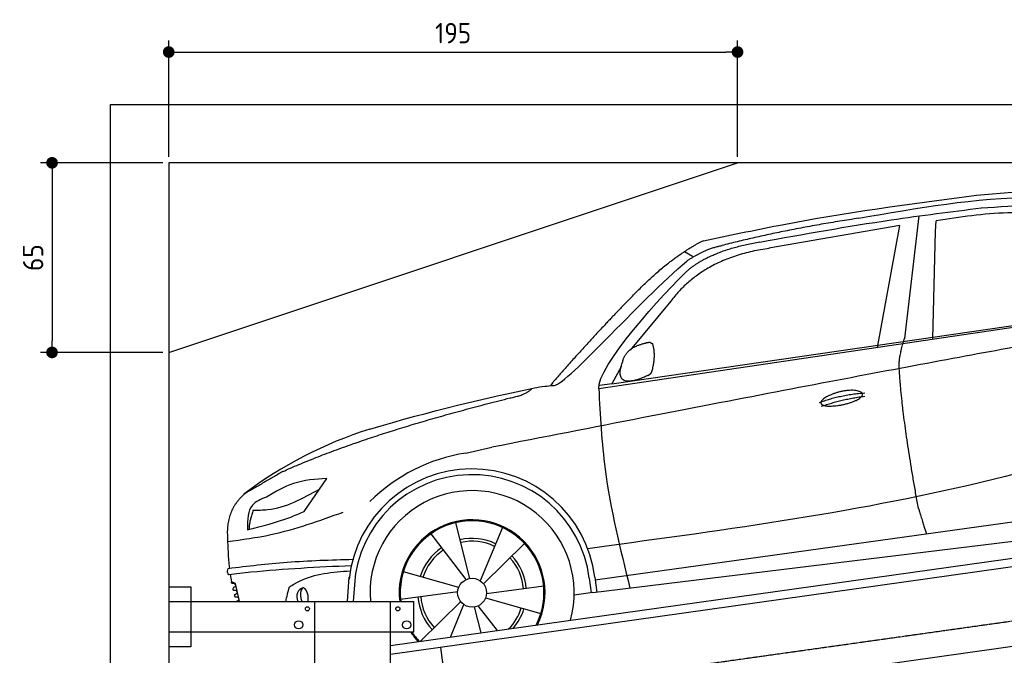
# Model space of a CAD drawing. Header units: millimetres. Extents: x -311 to 6440, y -244 to 5841.
# Tile 4 of 5: x -311 to 3065, y 3662 to 5841. Entities that reach past the tile are written whole.
import ezdxf

# ---------------------------------------------------------------- set-up
doc = ezdxf.new("R2010")
doc.units = ezdxf.units.MM
doc.linetypes.add('GEN3', pattern=[6.25, 5, -1.25])
for name, color, linetype in [('3', 6, 'GEN3'), ('CAR', 1, 'Continuous'), ('SICHTBARE_KANTEN_DIN_', 7, 'Continuous')]:
    doc.layers.add(name, color=color, linetype=linetype)
doc.layers.add('AM_0', color=7, linetype='Continuous', lineweight=50)
doc.layers.add('AM_5', color=3, linetype='Continuous', lineweight=25)
doc.styles.get("Standard").update_dxf_attribs({"font": 'ISOCP.SHX'})
doc.dimstyles.new('KLAUS_DXF', dxfattribs={"dimscale": 20, "dimtxt": 3.5, "dimasz": 2, "dimexe": 2, "dimexo": 1, "dimgap": 1.5, "dimtad": 1, "dimlfac": 0.1, "dimdsep": 46, "dimtxsty": 'Standard', "dimblk": 'DOT', "dimcen": 2, "dimclrd": 256, "dimclre": 256, "dimclrt": 2, "dimadec": 0, "dimazin": 0, "dimtfac": 1, "dimtmove": 2, "dimatfit": 3, "dimfxl": 1, "dimtolj": 1, "dimarcsym": 0})

# ---------------------------------------------------------------- blocks, each defined once
blk = doc.blocks.new('_DOT')
at = {"color": 0, "linetype": 'ByBlock'}
blk.add_line((-0.5, 0), (-1, 0), dxfattribs=at)
at = {"color": 0, "linetype": 'ByBlock', "const_width": 0.5}
blk.add_lwpolyline([(-0.25, 0, 1), (0.25, 0, 1)], format="xyb", close=True, dxfattribs=at)
blk = doc.blocks.new('*D7')
at = {"layer": 'AM_5', "lineweight": -2, "transparency": 16777216}
for p, q in [((200, 5370), (200, 5769.6)), ((2150, 5370), (2150, 5769.6)), ((240, 5729.6), (2110, 5729.6))]:
    blk.add_line(p, q, dxfattribs=at)
at = {"layer": 'DEFPOINTS', "color": 0, "transparency": 16777216}
for p in [(2150, 5729.6), (200, 5350), (2150, 5350)]:
    blk.add_point(p, dxfattribs=at)
at = {"layer": 'AM_5', "lineweight": -2, "transparency": 16777216, "xscale": 40, "yscale": 40, "zscale": 40, "rotation": 180}
blk.add_blockref('_DOT', (200, 5729.6), dxfattribs=at)
at = {"layer": 'AM_5', "lineweight": -2, "transparency": 16777216, "xscale": 40, "yscale": 40, "zscale": 40}
blk.add_blockref('_DOT', (2150, 5729.6), dxfattribs=at)
at = {"layer": 'AM_5', "color": 2, "transparency": 16777216, "insert": (1175, 5794.6), "char_height": 70, "attachment_point": 5}
blk.add_mtext('\\A1;195', dxfattribs=at)
blk = doc.blocks.new('*D9')
at = {"layer": 'AM_5', "lineweight": -2, "transparency": 16777216}
for p, q in [((180, 5350), (-240, 5350)), ((-200, 5310), (-200, 4740)), ((180.1, 4700), (-240, 4700))]:
    blk.add_line(p, q, dxfattribs=at)
at = {"layer": 'DEFPOINTS', "color": 0, "transparency": 16777216}
for p in [(200, 5350), (-200, 4700), (200.1, 4700)]:
    blk.add_point(p, dxfattribs=at)
at = {"layer": 'AM_5', "lineweight": -2, "transparency": 16777216, "xscale": 40, "yscale": 40, "zscale": 40}
for p, rotation in [((-200, 5350), 90), ((-200, 4700), 270)]:
    blk.add_blockref('_DOT', p, dxfattribs=dict(at, rotation=rotation))
at = {"layer": 'AM_5', "color": 2, "transparency": 16777216, "insert": (-265, 5025), "char_height": 70, "attachment_point": 5, "rotation": 90}
blk.add_mtext('\\A1;65', dxfattribs=at)
blk = doc.blocks.new('car_150_')
at = {"layer": 'CAR'}
for p, q in [((6993.7, 5277.2), (7129.2, 5288.8)), ((6796.4, 5203.8), (6750.1, 4783)), ((6731.9, 5170.4), (6283.3, 5089.2)), ((6657.9, 4752.4), (6731.9, 5170.4)), ((6853.7, 5152.6), (6855.4, 5188)), ((6848, 4782.8), (6853.7, 5152.6)), ((5993.7, 5075.5), (6021.3, 5060)), ((5703.5, 4603.8), (7806, 4931.3)), ((5748.6, 4619.9), (7887.1, 4949.3)), ((5948.1, 4905.6), (5809.7, 4736.5)), ((5780.5, 4681.2), (5748.6, 4619.9)), ((5748.6, 4619.9), (5707.7, 4614.5)), ((5249.2, 4379.1), (5338.8, 4399.4)), ((4697.5, 4174.8), (4774.2, 4288.5)), ((7646, 4233.7), (5761.2, 3956.2)), ((5689.3, 3904.2), (7721.3, 4169.7)), ((5267.2, 3949.5), (5216.9, 4139.6)), ((5377, 4125.1), (5302.6, 3941.6)), ((5131.5, 4101.3), (5253.2, 3945.1)), ((5313.4, 3931.7), (5452.9, 4070.3)), ((5734.4, 4063.7), (5670.2, 4054.4)), ((4848.5, 3866.9), (4853.3, 3950.1)), ((5228.7, 3918.3), (5038.9, 3969.8)), ((5676.1, 3953), (5682.6, 3903)), ((5695.3, 3956.7), (5702.3, 3904.6)), ((5761.2, 3956.2), (5696.7, 3946.7)), ((4463, 3925.5), (4449.3, 3931.7)), ((4478.1, 3864), (4463, 3925.5)), ((4871, 3924.2), (4867.7, 3867.1)), ((5520.5, 3924.4), (5324.3, 3897.1)), ((5029.4, 3876.7), (5225.5, 3904)), ((5321.2, 3882.8), (5511, 3831.3)), ((5689.3, 3904.2), (5624.9, 3894.7)), ((5693.6, 3903), (5693.4, 3904.4)), ((5236.4, 3869.4), (5098.3, 3732.1)), ((5201.8, 3747.5), (5247.2, 3859.5)), ((5282.7, 3851.6), (5306.1, 3763)), ((5362.6, 3771.4), (5296.6, 3856))]:
    blk.add_line(p, q, dxfattribs=at)
blk.add_circle((5274.9, 3900.5), 49.6, dxfattribs=at)
for centre, radius, start, end in [((6122, 4949.8), 174.5, 111.2882, 121.9546), ((5356.2, 3104.6), 1422.1, 107.8766, 127.519), ((5347.7, 3787.7), 599.5, 99.4563, 135.2463), ((5274.9, 3900.5), 424.2, 7.6054, 174.1435), ((5274.9, 3900.5), 404.6, 7.4461, 176.652), ((5274.9, 3900.5), 350, 344.7595, 185.4081), ((5274.9, 3900.5), 250, 334.2204, 187.3999), ((5274.9, 3900.5), 246.4, 333.6424, 187.5031), ((5274.9, 3900.5), 186.2, 64.7762, 103.2667), ((5274.9, 3900.5), 186.2, 124.7762, 163.2667), ((5274.9, 3900.5), 176.5, 64.6018, 103.1816), ((5274.9, 3900.5), 176.5, 124.6018, 163.1816), ((5274.9, 3900.5), 176.5, 4.6018, 43.1816), ((5274.9, 3900.5), 186.2, 4.7762, 43.2667), ((5274.9, 3900.5), 186.2, 184.7762, 223.2667), ((5274.9, 3900.5), 176.5, 184.6018, 223.1816), ((5274.9, 3900.5), 176.5, 315.6124, 343.1816), ((5274.9, 3900.5), 186.2, 319.3932, 343.2667), ((5274.9, 3900.5), 250, 213.2019, 222.6786), ((5274.9, 3900.5), 246.4, 213.7482, 223.2566), ((5274.9, 3900.5), 350, 217.4387, 217.626)]:
    blk.add_arc(centre, radius, start, end, dxfattribs=at)
for centre, major_axis, ratio, start_param, end_param in [((4699.7, 3882.5), (4.4, -29.4), 0.870747, 3.078863, 5.190641), ((4699.8, 3882.5), (-4.4, 29.6), 0.439627, 4.05108, 8.39242), ((4699.7, 3882.6), (4.4, -29.5), 0.784824, 3.019947, 3.143719)]:
    blk.add_ellipse(centre, major_axis=major_axis, ratio=ratio, start_param=start_param, end_param=end_param, dxfattribs=at)
for points in [[(6058.7, 5112.4), (6315.6, 5167.8), (6993.6, 5277.2)], [(6590.3, 5194.3), (7191.5, 5270.3), (7389.2, 5264.7)], [(6252.1, 5110.1), (6701.9, 5189.7), (7011, 5233.1)], [(7010.2, 5233), (7365.4, 5231.9), (7863.2, 4999)], [(7280.4, 5213.4), (7100.8, 5216.9), (6855.4, 5188)], [(5483, 4604.3), (5518.2, 4610.1), (5547.5, 4613)], [(5703.5, 4603.8), (5727.7, 4327.2), (5815.9, 3920.7)], [(7654.8, 4478.5), (7099.9, 4313.4), (5734.4, 4063.7)], [(4774.2, 4288.5), (4659.3, 4269.8), (4567.9, 4222.9)], [(4567.9, 4222.9), (4519.6, 4194.8), (4502.9, 4113.4)], [(4521.8, 4177.7), (4571.6, 4179.9), (4749.3, 4251.6)], [(4435.2, 4069.4), (4583.3, 4094.2), (4831, 4173.4)], [(4506.8, 4110.9), (4647.6, 4153.7), (4697.5, 4174.8)], [(4502.9, 4113.4), (4503.1, 4110.8), (4506.8, 4110.9)], [(4437.7, 3977.1), (4639.7, 4000.1), (4865.6, 4011.8)], [(4860.2, 3989.6), (4515.7, 3964.4), (4439.9, 3955.5)], [(4439.9, 3955.5), (4435.9, 3967.1), (4437.7, 3977.1)], [(4648.5, 3915.5), (4682.8, 3935.6), (4856.8, 3972.2)], [(4452, 3925), (4450.8, 3925.8), (4449.5, 3930), (4449.3, 3931.7)], [(4455.1, 3908.2), (4458.1, 3913), (4464.2, 3915.7), (4462.2, 3923.2), (4452, 3925)], [(4457.8, 3901.6), (4456.6, 3902.4), (4455.3, 3906.6), (4455.1, 3908.2)], [(4461, 3884.9), (4463.9, 3889.5), (4470, 3892.3), (4467.9, 3899.7), (4457.8, 3901.6)], [(4463.7, 3878.2), (4462.5, 3879), (4461.2, 3883.2), (4461, 3884.9)]]:
    blk.add_spline(points, degree=3, dxfattribs=at)
for points, degree in [([(6590.3, 5194.3), (6342.2, 5155.3), (6121.6, 5097.1)], 2), ([(5803.2, 4907.4), (5922.7, 5036.5), (6029.7, 5097.9)], 2), ([(6013, 5017.6), (6096.2, 5083.6), (6251.3, 5110.3)], 2), ([(6284.4, 5088.8), (6061.8, 5056.7), (5948.1, 4905.6)], 2), ([(6123.2, 5096.2), (6065.8, 5086.5), (6002.6, 5043)], 2), ([(5547.5, 4613), (5577.3, 4598.4), (5843.2, 4907.6), (6002.6, 5043)], 3), ([(5703.8, 4603.3), (5695, 4674.1), (5922.8, 4934.4), (6013, 5017.6)], 3), ([(7979.4, 4899), (7725, 4888.3), (5338.8, 4399.4)], 2), ([(5803.2, 4907.4), (5732.5, 4835), (5644.3, 4736.7), (5532.9, 4612.6), (5539.4, 4612.3)], 4), ([(5837.6, 4753), (5865, 4763.1), (5877.9, 4763.9)], 2), ([(5877.9, 4763.9), (5884.9, 4758.8), (5887.3, 4759.1)], 2), ([(6732.8, 4687.3), (6731.1, 4718.4), (6750.1, 4783)], 2), ([(5785.9, 4700), (5794.1, 4735.6), (5837.6, 4753)], 2), ([(5883.9, 4659.5), (5901.1, 4713.7), (5887.3, 4759.1)], 2), ([(5871.8, 4649.8), (5747.2, 4591.7), (5785.9, 4700)], 2), ([(5871.8, 4649.8), (5877.4, 4652.5), (5883.9, 4659.5)], 2), ([(6803, 4201), (6743.7, 4508.9), (6732.8, 4687.3)], 2), ([(4919.6, 4458.1), (5131.9, 4523.6), (5319.2, 4569), (5483, 4604.3)], 3), ([(5399.6, 4569.1), (5453.7, 4579.5), (5474.4, 4601.9)], 2), ([(6460.2, 4561.7), (6532.3, 4589.4), (6615.8, 4595.9)], 2), ([(4622.5, 4310.5), (4903.3, 4440.5), (5399.6, 4569.1)], 2), ([(6467.2, 4548.7), (6538.3, 4574), (6615.5, 4584.7)], 2), ([(4622.5, 4310.5), (4492.9, 4233.7)], 1), ([(4492.9, 4233.7), (4430.6, 4178.8), (4434.3, 4093)], 2), ([(6803, 4201), (6822.6, 4138.3), (6831.4, 4112.8)], 2), ([(4521.8, 4177.7), (4507.9, 4132), (4508.6, 4113.8)], 2), ([(4508.6, 4113.8), (4511.9, 4114.1), (4510.2, 4111.7)], 2), ([(4445.5, 3956.2), (4446.7, 3948), (4448, 3939.9), (4449.3, 3931.7)], 3), ([(4637.5, 3865.3), (4639.1, 3881.6), (4643.8, 3898.6), (4648.5, 3915.5)], 3)]:
    blk.add_open_spline(points, degree=degree, dxfattribs=at)
for points, degree, knots in [([(6465.7, 4559.3), (6463.6, 4567.3), (6482, 4586.6), (6560.8, 4618.6), (6657.6, 4599.5), (6576.9, 4555.6), (6492.9, 4543.8), (6467.7, 4551.3), (6465.7, 4559.3)], 5, [0, 0, 0, 0, 0, 0, 0.300106, 0.500106, 0.700106, 1, 1, 1, 1, 1, 1]), ([(4434.3, 4093), (4435.5, 4060.6), (4436.9, 4022.1), (4441.6, 3983.8), (4442.4, 3977.7)], 3, [0, 0, 0, 0, 97.108013, 115.616313, 115.616313, 115.616313, 115.616313]), ([(4467.9, 3864), (4468.3, 3864.8), (4470.3, 3867.4), (4478.3, 3867.4), (4474, 3879.3), (4467.4, 3878.6), (4463.7, 3878.2)], 3, [2.682731, 2.682731, 2.682731, 2.682731, 5.656821, 12.3267, 20.012637, 30.346325, 30.346325, 30.346325, 30.346325])]:
    blk.add_open_spline(points, degree=degree, knots=knots, dxfattribs=at)

msp = doc.modelspace()

# ---------------------------------------------------------------- linework, layer by layer
for p, q in [((0, 0), (0, 5550)), ((0, 5550), (5699.984, 5550)), ((199.991, 4700), (2149.991, 5350)), ((960.471, 3695.177), (3439.311, 4043.555)), ((3446.457, 4014.264), (960.471, 3664.882)), ((200.471, 3896.222), (275.471, 3896.222)), ((200.471, 3896.222), (275.471, 3896.222)), ((275.471, 3896.222), (275.471, 3691.222)), ((275.471, 3896.222), (275.471, 3691.222)), ((200.471, 3846.222), (1040.471, 3846.222)), ((700.471, 2226.222), (700.471, 3846.222)), ((960.471, 306.222), (960.471, 3846.222)), ((1040.471, 3741.222), (1040.471, 3846.222)), ((3665.196, 3772.353), (960.471, 3392.228)), ((1040.471, 3741.222), (200.471, 3741.222)), ((275.471, 3691.222), (200.471, 3691.222)), ((275.471, 3691.222), (200.471, 3691.222)), ((1131.21, 3688.878), (1163.777, 3457.155))]:
    msp.add_line(p, q)
for centre, radius in [((675.471, 3821.222), 7), ((985.471, 3821.222), 7), ((645.471, 3766.222), 14), ((1015.471, 3766.222), 14)]:
    msp.add_circle(centre, radius)
at = {"layer": '3'}
msp.add_line((423.881, 3404.67), (5431.289, 4108.416), dxfattribs=at)
at = {"layer": 'SICHTBARE_KANTEN_DIN_'}
for p, q in [((5499.991, 5350), (199.991, 5350)), ((199.995, 5350), (200.471, 299.995))]:
    msp.add_line(p, q, dxfattribs=at)

# ---------------------------------------------------------------- block references
at = {"layer": 'AM_0', "rotation": 359.5505213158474}
msp.add_blockref('car_150_', (-4065.316, 17.427), dxfattribs=at)

# ---------------------------------------------------------------- dimensions: what is measured, and where the dimension line sits
at = {"layer": 'AM_5'}
dim = msp.add_linear_dim(base=(2149.991, 5729.633), p1=(199.995, 5350), p2=(2149.991, 5350), dimstyle='KLAUS_DXF', override={"dimtzin": 7}, dxfattribs=at)
dim.commit()
dim.dimension.update_dxf_attribs({"geometry": '*D7', "text_midpoint": (1174.993, 5794.633)})
dim = msp.add_linear_dim(base=(-200, 4700.022), p1=(199.995, 5350), p2=(200.057, 4700.022), angle=90, dimstyle='KLAUS_DXF', override={"dimtol": 0, "dimlim": 0, "dimtp": 0, "dimtm": 0, "dimtfac": 1, "dimtdec": 2, "dimtolj": 1, "dimtzin": 7}, dxfattribs=at)
dim.commit()
dim.dimension.update_dxf_attribs({"geometry": '*D9', "text_midpoint": (-265, 5025.011)})

doc.saveas('drawing.dxf')
